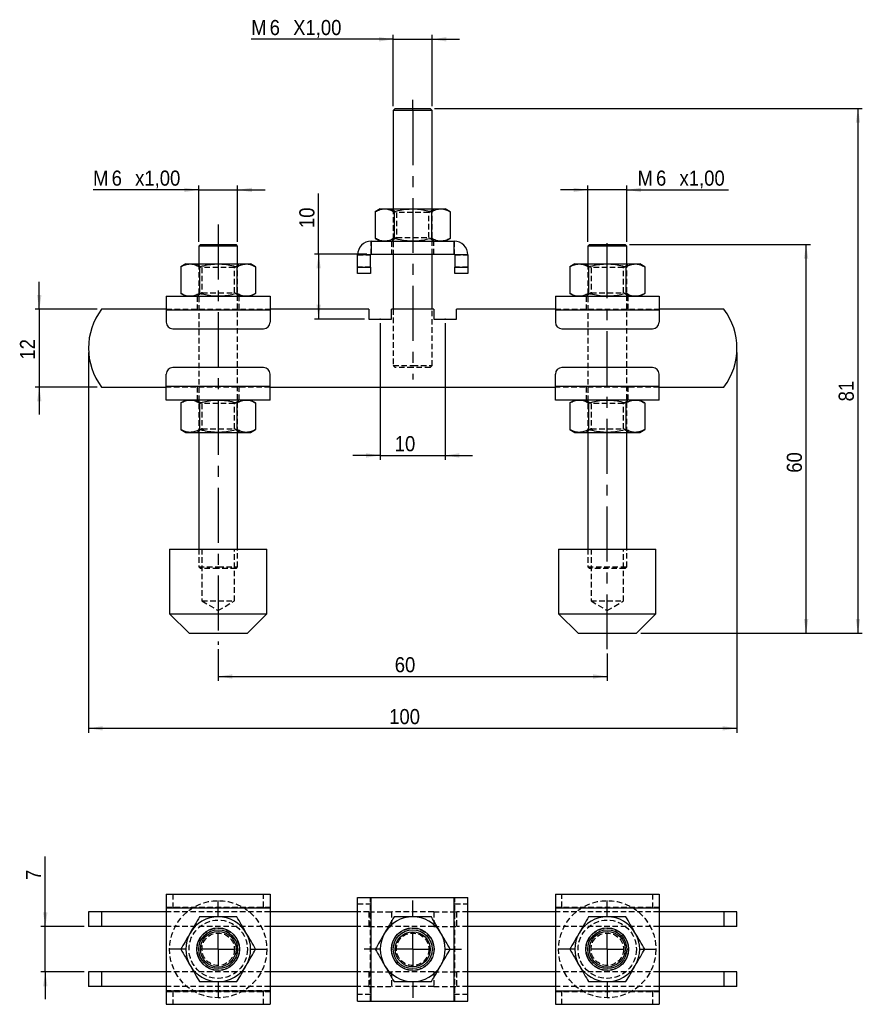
# Model space of a CAD drawing. Extents: x 21 to 275, y 32 to 186.
# Tile 1 of 2: x 21 to 151, y 32 to 184. Entities that reach past the tile are written whole.
import ezdxf

# ---------------------------------------------------------------- set-up
doc = ezdxf.new("R2010")
doc.units = 0
doc.header["$LTSCALE"] = 0.666667
doc.header["$PDSIZE"] = -1
doc.linetypes.add('CENTERX2', pattern=[20.32, 12.7, -2.54, 2.54, -2.54])
doc.linetypes.add('HIDDEN', pattern=[1.905, 1.27, -0.635])
doc.layers.get('0').update_dxf_attribs({"linetype": 'CONTINUOUS'})
doc.styles.add('SLDTEXTSTYLE0', font='GOTHIC.TTF', dxfattribs={"width": 0.913})
doc.dimstyles.new('SLDDIMSTYLE0', dxfattribs={"dimtxt": 2.333333, "dimasz": 2.201333, "dimexe": 0, "dimexo": 0.0625, "dimgap": 0.583333, "dimtad": 1, "dimrnd": 1e-09, "dimzin": 12, "dimtxsty": 'SLDTEXTSTYLE0', "dimsah": 1, "dimcen": 0.09, "dimazin": 3, "dimtfac": 1, "dimtmove": 0, "dimatfit": 3, "dimtolj": 1, "dimtzin": 12})
doc.dimstyles.new('SLDDIMSTYLE1', dxfattribs={"dimtxt": 2.333333, "dimasz": 2.201333, "dimexe": 0, "dimexo": 0.0625, "dimgap": 0.583333, "dimtad": 1, "dimrnd": 1e-09, "dimzin": 12, "dimtxsty": 'SLDTEXTSTYLE0', "dimsah": 1, "dimcen": 0.09, "dimazin": 3, "dimtfac": 1, "dimtofl": 0, "dimtmove": 0, "dimatfit": 3, "dimtolj": 1, "dimtzin": 12})
doc.dimstyles.new('SLDDIMSTYLE2', dxfattribs={"dimtxt": 2.333333, "dimasz": 2.201333, "dimexe": 0, "dimexo": 0.0625, "dimgap": 0.583333, "dimtad": 1, "dimdec": 0, "dimrnd": 1e-09, "dimzin": 12, "dimtxsty": 'SLDTEXTSTYLE0', "dimsah": 1, "dimcen": 0.09, "dimazin": 3, "dimtfac": 1, "dimtofl": 0, "dimtmove": 0, "dimatfit": 3, "dimtolj": 1, "dimtzin": 12})

# ---------------------------------------------------------------- blocks, each defined once
blk = doc.blocks.new('*D1')
for p, q in [((76.64, 137.1), (76.64, 116.04)), ((86.64, 137.1), (86.64, 116.04)), ((76.64, 116.71), (72.41, 116.71)), ((76.64, 116.71), (86.64, 116.71)), ((86.64, 116.71), (90.88, 116.71))]:
    blk.add_line(p, q)
for points in [[(76.64, 116.71), (74.44, 117.05), (74.44, 116.37)], [(86.64, 116.71), (88.84, 116.37), (88.84, 117.05)]]:
    blk.add_solid(points)
at = {"insert": (78.87, 119.69, 0.1), "char_height": 2.333, "attachment_point": 1, "style": 'SLDTEXTSTYLE0'}
blk.add_mtext('10', dxfattribs=at)
blk = doc.blocks.new('*D2')
for p, q in [((51.64, 86.83), (51.64, 81.93)), ((111.64, 86.13), (111.64, 81.93)), ((51.64, 82.6), (111.64, 82.6))]:
    blk.add_line(p, q)
for points in [[(51.64, 82.6), (53.84, 82.26), (53.84, 82.94)], [(111.64, 82.6), (109.44, 82.94), (109.44, 82.26)]]:
    blk.add_solid(points)
at = {"insert": (78.87, 85.58, 0.1), "char_height": 2.333, "attachment_point": 1, "style": 'SLDTEXTSTYLE0'}
blk.add_mtext('60', dxfattribs=at)
blk = doc.blocks.new('*D3')
for p, q in [((31.64, 132.6), (31.64, 73.93)), ((131.64, 132.6), (131.64, 73.93)), ((31.64, 74.6), (131.64, 74.6))]:
    blk.add_line(p, q)
for points in [[(31.64, 74.6), (33.84, 74.26), (33.84, 74.94)], [(131.64, 74.6), (129.44, 74.94), (129.44, 74.26)]]:
    blk.add_solid(points)
at = {"insert": (78.01, 77.58, 0.1), "char_height": 2.333, "attachment_point": 1, "style": 'SLDTEXTSTYLE0'}
blk.add_mtext('100', dxfattribs=at)
blk = doc.blocks.new('*D4')
for p, q in [((24.05, 139.26), (24.05, 143.5)), ((32.98, 139.26), (23.39, 139.26)), ((24.05, 139.26), (24.05, 127.26)), ((32.98, 127.26), (23.39, 127.26)), ((24.05, 127.26), (24.05, 123.03))]:
    blk.add_line(p, q)
for points in [[(24.05, 139.26), (24.39, 141.47), (23.71, 141.47)], [(24.05, 127.26), (23.71, 125.06), (24.39, 125.06)]]:
    blk.add_solid(points)
at = {"insert": (21.07, 131.5, 0.1), "char_height": 2.333, "attachment_point": 1, "rotation": 90, "style": 'SLDTEXTSTYLE0'}
blk.add_mtext('12', dxfattribs=at)
blk = doc.blocks.new('*D5')
for p, q in [((78.64, 180.93), (56.73, 180.93)), ((78.64, 170.63), (78.64, 181.6)), ((78.64, 180.93), (84.64, 180.93)), ((84.64, 170.63), (84.64, 181.6)), ((84.64, 180.93), (88.88, 180.93))]:
    blk.add_line(p, q)
for points in [[(78.64, 180.93), (76.44, 181.27), (76.44, 180.59)], [(84.64, 180.93), (86.84, 180.59), (86.84, 181.27)]]:
    blk.add_solid(points)
at = {"attachment_point": 1, "style": 'SLDTEXTSTYLE0'}
for s, insert, char_height in [('M', (56.73, 183.91, 0.1), 2.33), ('6', (59.58, 183.91, 0.1), 2.33), ('X1,00', (63.2, 183.91, 0.1), 2.333)]:
    blk.add_mtext(s, dxfattribs=dict(at, insert=insert, char_height=char_height))
blk = doc.blocks.new('*D6')
for p, q in [((115.06, 149.26), (142.98, 149.26)), ((142.31, 89.26), (142.31, 149.26)), ((116.81, 89.26), (142.98, 89.26))]:
    blk.add_line(p, q)
for points in [[(142.31, 149.26), (141.97, 147.06), (142.65, 147.06)], [(142.31, 89.26), (142.65, 91.47), (141.97, 91.47)]]:
    blk.add_solid(points)
at = {"insert": (139.33, 114.04, 0.1), "char_height": 2.333, "attachment_point": 1, "rotation": 90, "style": 'SLDTEXTSTYLE0'}
blk.add_mtext('60', dxfattribs=at)
blk = doc.blocks.new('*D7')
for p, q in [((85.01, 170.26), (150.98, 170.26)), ((150.31, 170.26), (150.31, 89.26)), ((116.81, 89.26), (150.98, 89.26))]:
    blk.add_line(p, q)
for points in [[(150.31, 170.26), (149.97, 168.06), (150.65, 168.06)], [(150.31, 89.26), (150.65, 91.47), (149.97, 91.47)]]:
    blk.add_solid(points)
at = {"insert": (147.33, 125.05, 0.1), "char_height": 2.333, "attachment_point": 1, "rotation": 90, "style": 'SLDTEXTSTYLE0'}
blk.add_mtext('81', dxfattribs=at)
blk = doc.blocks.new('*D8')
for p, q in [((67.13, 147.76), (67.13, 157.14)), ((74.58, 147.76), (66.47, 147.76)), ((67.13, 147.76), (67.13, 137.76)), ((74.23, 137.76), (66.47, 137.76))]:
    blk.add_line(p, q)
for points in [[(67.13, 147.76), (66.79, 145.56), (67.47, 145.56)], [(67.13, 137.76), (67.47, 139.97), (66.79, 139.97)]]:
    blk.add_solid(points)
at = {"insert": (64.15, 151.8, 0.1), "char_height": 2.333, "attachment_point": 1, "rotation": 90, "style": 'SLDTEXTSTYLE0'}
blk.add_mtext('10', dxfattribs=at)
blk = doc.blocks.new('*D9')
for p, q in [((48.64, 149.68), (48.64, 158.35)), ((54.64, 149.68), (54.64, 158.35)), ((48.64, 157.69), (32.35, 157.69)), ((48.64, 157.69), (54.64, 157.69)), ((54.64, 157.69), (58.88, 157.69))]:
    blk.add_line(p, q)
for points in [[(48.64, 157.69), (46.44, 158.02), (46.44, 157.35)], [(54.64, 157.69), (56.84, 157.35), (56.84, 158.02)]]:
    blk.add_solid(points)
at = {"attachment_point": 1, "style": 'SLDTEXTSTYLE0'}
for s, insert, char_height in [('M', (32.35, 160.67, 0.1), 2.33), ('6', (35.21, 160.67, 0.1), 2.33), ('x1,00', (38.83, 160.67, 0.1), 2.333)]:
    blk.add_mtext(s, dxfattribs=dict(at, insert=insert, char_height=char_height))
blk = doc.blocks.new('*D10')
for p, q in [((108.64, 149.68), (108.64, 158.35)), ((114.64, 149.68), (114.64, 158.35)), ((108.64, 157.69), (104.41, 157.69)), ((114.64, 157.69), (108.64, 157.69)), ((114.64, 157.69), (130.32, 157.69))]:
    blk.add_line(p, q)
for points in [[(108.64, 157.69), (106.44, 158.02), (106.44, 157.35)], [(114.64, 157.69), (116.84, 157.35), (116.84, 158.02)]]:
    blk.add_solid(points)
at = {"attachment_point": 1, "style": 'SLDTEXTSTYLE0'}
for s, insert, char_height in [('M', (116.31, 160.67, 0.1), 2.33), ('6', (119.17, 160.67, 0.1), 2.33), ('x1,00', (122.79, 160.67, 0.1), 2.333)]:
    blk.add_mtext(s, dxfattribs=dict(at, insert=insert, char_height=char_height))
blk = doc.blocks.new('*D11')
for p, q in [((24.98, 44.01), (24.98, 54.81)), ((30.98, 44.01), (24.31, 44.01)), ((24.98, 37.01), (24.98, 44.01)), ((30.98, 37.01), (24.31, 37.01)), ((24.98, 37.01), (24.98, 32.78))]:
    blk.add_line(p, q)
for points in [[(24.98, 44.01), (25.31, 46.21), (24.64, 46.21)], [(24.98, 37.01), (24.64, 34.81), (25.31, 34.81)]]:
    blk.add_solid(points)
at = {"insert": (22, 51.19, -39.07), "char_height": 2.33, "attachment_point": 1, "rotation": 90, "style": 'SLDTEXTSTYLE0'}
blk.add_mtext('7', dxfattribs=at)
blk = doc.blocks.new('SW_CENTERMARKSYMBOL_0')
at = {"color": 0}
for p, q in [((0, 5), (0, 7.5)), ((0, 0), (0, 2.5)), ((-5, 0), (-7.5, 0)), ((0, 0), (-2.5, 0)), ((0, 0), (0, -2.5)), ((0, 0), (2.5, 0)), ((5, 0), (7.5, 0)), ((0, -5), (0, -7.5))]:
    blk.add_line(p, q, dxfattribs=at)
blk = doc.blocks.new('SW_CENTERMARKSYMBOL_1')
at = {"color": 0}
for p, q in [((0, 5), (0, 7.5)), ((0, 0), (0, 2.5)), ((-5, 0), (-7.5, 0)), ((0, 0), (-2.5, 0)), ((0, 0), (0, -2.5)), ((0, 0), (2.5, 0)), ((5, 0), (7.5, 0)), ((0, -5), (0, -7.5))]:
    blk.add_line(p, q, dxfattribs=at)
blk = doc.blocks.new('SW_CENTERMARKSYMBOL_2')
at = {"color": 0}
for p, q in [((0, 5), (0, 7.5)), ((0, 0), (0, 2.5)), ((-5, 0), (-7.5, 0)), ((0, 0), (-2.5, 0)), ((0, 0), (0, -2.5)), ((0, 0), (2.5, 0)), ((5, 0), (7.5, 0)), ((0, -5), (0, -7.5))]:
    blk.add_line(p, q, dxfattribs=at)

msp = doc.modelspace()

# ---------------------------------------------------------------- linework, layer by layer
at = {"color": 7, "linetype": 'CONTINUOUS'}
for p, q in [((78.943, 170.264), (78.643, 169.964)), ((78.943, 170.264), (81.643, 170.264)), ((81.643, 170.264), (84.343, 170.264)), ((84.643, 169.964), (84.343, 170.264)), ((78.643, 169.964), (78.643, 154.764)), ((81.643, 169.964), (78.643, 169.964)), ((84.643, 169.964), (81.643, 169.964)), ((84.643, 154.764), (84.643, 169.964)), ((76.643, 154.764), (75.869, 154.317)), ((75.869, 154.317), (75.869, 150.21)), ((76.643, 154.764), (77.313, 154.764)), ((77.313, 154.764), (81.643, 154.764)), ((78.756, 154.317), (78.756, 150.21)), ((81.643, 154.764), (85.973, 154.764)), ((84.53, 154.317), (84.53, 150.21)), ((85.973, 154.764), (86.643, 154.764)), ((87.416, 154.317), (86.643, 154.764)), ((87.416, 154.317), (87.416, 150.21)), ((48.893, 149.264), (48.643, 149.014)), ((48.643, 149.014), (48.643, 146.264)), ((51.643, 149.014), (48.643, 149.014)), ((48.893, 149.264), (51.643, 149.264)), ((51.643, 149.264), (54.393, 149.264)), ((54.643, 149.014), (51.643, 149.014)), ((54.643, 149.014), (54.393, 149.264)), ((54.643, 146.264), (54.643, 149.014)), ((75.243, 149.764), (75.243, 147.764)), ((75.243, 149.764), (88.043, 149.764)), ((75.869, 150.21), (76.643, 149.764)), ((86.643, 149.764), (87.416, 150.21)), ((88.043, 147.764), (88.043, 149.764)), ((108.893, 149.264), (108.643, 149.014)), ((108.643, 149.014), (108.643, 146.264)), ((114.643, 149.014), (108.643, 149.014)), ((108.893, 149.264), (114.393, 149.264)), ((114.643, 149.014), (114.393, 149.264)), ((114.643, 146.264), (114.643, 149.014)), ((75.143, 147.664), (73.143, 147.664)), ((73.143, 145.764), (73.143, 147.664)), ((75.143, 145.764), (75.143, 147.664)), ((75.243, 147.764), (88.043, 147.764)), ((78.643, 147.764), (78.643, 139.264)), ((84.643, 139.264), (84.643, 147.764)), ((90.143, 147.664), (88.143, 147.664)), ((88.143, 147.664), (88.143, 145.764)), ((90.143, 147.664), (90.143, 145.764)), ((46.643, 146.264), (45.869, 145.817)), ((46.643, 146.264), (47.313, 146.264)), ((47.313, 146.264), (51.643, 146.264)), ((51.643, 146.264), (55.973, 146.264)), ((55.973, 146.264), (56.643, 146.264)), ((57.416, 145.817), (56.643, 146.264)), ((106.643, 146.264), (105.869, 145.817)), ((106.643, 146.264), (107.313, 146.264)), ((107.313, 146.264), (111.643, 146.264)), ((111.643, 146.264), (115.973, 146.264)), ((115.973, 146.264), (116.643, 146.264)), ((117.416, 145.817), (116.643, 146.264)), ((45.869, 145.817), (45.869, 141.71)), ((48.756, 145.817), (48.756, 141.71)), ((54.53, 145.817), (54.53, 141.71)), ((57.416, 145.817), (57.416, 141.71)), ((73.143, 144.764), (73.143, 145.764)), ((73.143, 145.764), (75.143, 145.764)), ((75.143, 144.764), (73.143, 144.764)), ((75.143, 145.764), (75.143, 144.764)), ((88.143, 145.764), (90.143, 145.764)), ((88.143, 144.764), (88.143, 145.764)), ((90.143, 144.764), (88.143, 144.764)), ((90.143, 145.764), (90.143, 144.764)), ((105.869, 145.817), (105.869, 141.71)), ((108.756, 145.817), (108.756, 141.71)), ((114.53, 145.817), (114.53, 141.71)), ((117.416, 145.817), (117.416, 141.71)), ((45.869, 141.71), (46.643, 141.264)), ((56.643, 141.264), (57.416, 141.71)), ((105.869, 141.71), (106.643, 141.264)), ((116.643, 141.264), (117.416, 141.71)), ((43.643, 141.264), (59.643, 141.264)), ((43.643, 141.264), (43.643, 139.164)), ((59.643, 141.264), (59.643, 139.164)), ((103.643, 141.264), (103.643, 139.164)), ((103.643, 141.264), (119.643, 141.264)), ((119.643, 141.264), (119.643, 139.164)), ((43.643, 139.264), (33.643, 139.264)), ((43.643, 139.164), (59.643, 139.164)), ((43.643, 139.164), (43.643, 137.264)), ((74.893, 139.264), (59.643, 139.264)), ((59.643, 139.164), (59.643, 137.264)), ((74.893, 139.264), (74.893, 137.764)), ((78.393, 137.764), (78.393, 139.264)), ((84.893, 139.264), (78.393, 139.264)), ((84.893, 139.264), (84.893, 137.764)), ((103.643, 139.264), (88.393, 139.264)), ((88.393, 137.764), (88.393, 139.264)), ((103.643, 139.164), (103.643, 137.264)), ((103.643, 139.164), (119.643, 139.164)), ((129.643, 139.264), (119.643, 139.264)), ((119.643, 139.164), (119.643, 137.264)), ((74.893, 137.764), (78.393, 137.764)), ((84.893, 137.764), (88.393, 137.764)), ((44.643, 136.264), (58.643, 136.264)), ((104.643, 136.264), (118.643, 136.264)), ((43.643, 127.364), (43.643, 129.264)), ((58.643, 130.264), (44.643, 130.264)), ((59.643, 127.364), (59.643, 129.264)), ((103.643, 127.364), (103.643, 129.264)), ((118.643, 130.264), (104.643, 130.264)), ((119.643, 127.364), (119.643, 129.264)), ((33.643, 127.264), (43.643, 127.264)), ((59.643, 127.364), (43.643, 127.364)), ((43.643, 125.264), (43.643, 127.364)), ((59.643, 125.264), (59.643, 127.364)), ((59.643, 127.264), (103.643, 127.264)), ((119.643, 127.364), (103.643, 127.364)), ((103.643, 125.264), (103.643, 127.364)), ((119.643, 125.264), (119.643, 127.364)), ((119.643, 127.264), (129.643, 127.264)), ((59.643, 125.264), (43.643, 125.264)), ((46.643, 125.264), (45.869, 124.817)), ((45.869, 124.817), (45.869, 120.71)), ((48.756, 124.817), (48.756, 120.71)), ((54.53, 124.817), (54.53, 120.71)), ((57.416, 124.817), (56.643, 125.264)), ((57.416, 124.817), (57.416, 120.71)), ((119.643, 125.264), (103.643, 125.264)), ((106.643, 125.264), (105.869, 124.817)), ((105.869, 124.817), (105.869, 120.71)), ((108.756, 124.817), (108.756, 120.71)), ((114.53, 124.817), (114.53, 120.71)), ((117.416, 124.817), (116.643, 125.264)), ((117.416, 124.817), (117.416, 120.71)), ((45.869, 120.71), (46.643, 120.264)), ((46.643, 120.264), (47.313, 120.264)), ((47.313, 120.264), (51.643, 120.264)), ((48.643, 120.264), (48.643, 102.264)), ((51.643, 120.264), (55.973, 120.264)), ((54.643, 102.264), (54.643, 120.264)), ((55.973, 120.264), (56.643, 120.264)), ((56.643, 120.264), (57.416, 120.71)), ((105.869, 120.71), (106.643, 120.264)), ((106.643, 120.264), (107.313, 120.264)), ((107.313, 120.264), (111.643, 120.264)), ((108.643, 120.264), (108.643, 102.264)), ((111.643, 120.264), (115.973, 120.264)), ((114.643, 102.264), (114.643, 120.264)), ((115.973, 120.264), (116.643, 120.264)), ((116.643, 120.264), (117.416, 120.71)), ((44.143, 102.264), (44.143, 92.264)), ((44.143, 102.264), (59.143, 102.264)), ((59.143, 92.264), (59.143, 102.264)), ((104.143, 102.264), (104.143, 92.264)), ((104.143, 102.264), (119.143, 102.264)), ((119.143, 92.264), (119.143, 102.264)), ((44.143, 92.264), (47.143, 89.264)), ((44.143, 92.264), (59.143, 92.264)), ((56.143, 89.264), (59.143, 92.264)), ((104.143, 92.264), (107.143, 89.264)), ((104.143, 92.264), (119.143, 92.264)), ((116.143, 89.264), (119.143, 92.264)), ((47.143, 89.264), (56.143, 89.264)), ((107.143, 89.264), (116.143, 89.264)), ((43.643, 49.012), (59.643, 49.012)), ((43.643, 49.012), (43.643, 46.912)), ((59.643, 49.012), (59.643, 46.912)), ((103.643, 49.012), (103.643, 46.912)), ((103.643, 49.012), (119.643, 49.012)), ((119.643, 49.012), (119.643, 46.912)), ((73.143, 32.512), (73.143, 48.512)), ((73.143, 48.512), (75.243, 48.512)), ((75.243, 32.512), (75.243, 48.512)), ((75.243, 48.512), (88.043, 48.512)), ((88.043, 32.512), (88.043, 48.512)), ((88.043, 48.512), (90.143, 48.512)), ((90.143, 32.512), (90.143, 48.512)), ((31.643, 46.262), (31.643, 44.012)), ((33.643, 46.262), (31.643, 46.262)), ((33.643, 46.262), (33.643, 44.012)), ((43.643, 46.262), (33.643, 46.262)), ((43.643, 46.912), (59.643, 46.912)), ((43.643, 46.912), (43.643, 34.112)), ((59.643, 46.912), (59.643, 34.112)), ((73.143, 46.262), (59.643, 46.262)), ((103.643, 46.262), (90.143, 46.262)), ((103.643, 46.912), (119.643, 46.912)), ((103.643, 46.912), (103.643, 34.112)), ((119.643, 46.912), (119.643, 34.112)), ((129.643, 46.262), (119.643, 46.262)), ((129.643, 46.262), (129.643, 44.012)), ((131.643, 46.262), (129.643, 46.262)), ((131.643, 44.012), (131.643, 46.262)), ((33.643, 44.012), (31.643, 44.012)), ((43.643, 44.012), (33.643, 44.012)), ((73.143, 44.012), (59.643, 44.012)), ((103.643, 44.012), (90.143, 44.012)), ((129.643, 44.012), (119.643, 44.012)), ((131.643, 44.012), (129.643, 44.012)), ((31.643, 37.012), (31.643, 34.762)), ((33.643, 37.012), (31.643, 37.012)), ((33.643, 37.012), (33.643, 34.762)), ((43.643, 37.012), (33.643, 37.012)), ((73.143, 37.012), (59.643, 37.012)), ((103.643, 37.012), (90.143, 37.012)), ((129.643, 37.012), (119.643, 37.012)), ((129.643, 37.012), (129.643, 34.762)), ((131.643, 37.012), (129.643, 37.012)), ((131.643, 34.762), (131.643, 37.012)), ((33.643, 34.762), (31.643, 34.762)), ((43.643, 34.762), (33.643, 34.762)), ((43.643, 34.112), (59.643, 34.112)), ((43.643, 34.112), (43.643, 32.012)), ((73.143, 34.762), (59.643, 34.762)), ((59.643, 34.112), (59.643, 32.012)), ((103.643, 34.762), (90.143, 34.762)), ((103.643, 34.112), (119.643, 34.112)), ((103.643, 34.112), (103.643, 32.012)), ((129.643, 34.762), (119.643, 34.762)), ((119.643, 34.112), (119.643, 32.012)), ((131.643, 34.762), (129.643, 34.762)), ((43.643, 32.012), (59.643, 32.012)), ((73.143, 32.512), (75.243, 32.512)), ((75.243, 32.512), (88.043, 32.512)), ((88.043, 32.512), (90.143, 32.512)), ((103.643, 32.012), (119.643, 32.012))]:
    msp.add_line(p, q, dxfattribs=at)
at = {"linetype": 'CENTERX2'}
for p, q in [((81.643, 169.964), (81.643, 171.597)), ((81.643, 169.964), (81.643, 128.405)), ((51.643, 152.345), (51.643, 87.497)), ((111.643, 86.8), (111.643, 150.718))]:
    msp.add_line(p, q, dxfattribs=at)
at = {"color": 7, "linetype": 'HIDDEN'}
for p, q in [((78.347, 154.764), (79.143, 154.207)), ((78.643, 154.764), (78.643, 147.764)), ((81.643, 154.207), (79.143, 154.207)), ((79.143, 154.207), (79.143, 150.321)), ((84.143, 154.207), (81.643, 154.207)), ((84.143, 154.207), (84.939, 154.764)), ((84.143, 150.321), (84.143, 154.207)), ((84.643, 147.764), (84.643, 154.764)), ((75.243, 147.764), (75.243, 149.764)), ((79.143, 150.321), (78.347, 149.764)), ((78.393, 149.764), (78.393, 147.764)), ((79.143, 150.321), (84.143, 150.321)), ((84.939, 149.764), (84.143, 150.321)), ((84.893, 147.764), (84.893, 149.764)), ((88.043, 149.764), (88.043, 147.764)), ((73.143, 147.664), (75.143, 147.664)), ((88.143, 147.664), (90.143, 147.664)), ((48.347, 146.264), (49.143, 145.707)), ((48.643, 146.264), (48.643, 120.264)), ((54.143, 145.707), (54.939, 146.264)), ((54.643, 120.264), (54.643, 146.264)), ((108.347, 146.264), (109.143, 145.707)), ((108.643, 146.264), (108.643, 120.264)), ((114.143, 145.707), (114.939, 146.264)), ((114.643, 120.264), (114.643, 146.264)), ((51.643, 145.707), (49.143, 145.707)), ((49.143, 145.707), (49.143, 141.821)), ((54.143, 145.707), (51.643, 145.707)), ((54.143, 141.821), (54.143, 145.707)), ((75.143, 145.764), (73.143, 145.764)), ((90.143, 145.764), (88.143, 145.764)), ((111.643, 145.707), (109.143, 145.707)), ((109.143, 145.707), (109.143, 141.821)), ((114.143, 145.707), (111.643, 145.707)), ((114.143, 141.821), (114.143, 145.707)), ((49.143, 141.821), (48.347, 141.264)), ((49.143, 141.821), (54.143, 141.821)), ((54.939, 141.264), (54.143, 141.821)), ((109.143, 141.821), (108.347, 141.264)), ((109.143, 141.821), (114.143, 141.821)), ((114.939, 141.264), (114.143, 141.821)), ((48.393, 141.264), (48.393, 139.264)), ((54.893, 139.264), (54.893, 141.264)), ((108.393, 141.264), (108.393, 139.264)), ((114.893, 139.264), (114.893, 141.264)), ((43.643, 139.264), (59.643, 139.264)), ((43.643, 139.164), (59.643, 139.164)), ((78.643, 139.264), (78.643, 130.564)), ((84.643, 130.564), (84.643, 139.264)), ((103.643, 139.264), (119.643, 139.264)), ((103.643, 139.164), (119.643, 139.164)), ((78.643, 130.564), (81.643, 130.564)), ((78.643, 130.564), (78.943, 130.264)), ((81.643, 130.264), (78.943, 130.264)), ((81.643, 130.564), (84.643, 130.564)), ((84.343, 130.264), (81.643, 130.264)), ((84.343, 130.264), (84.643, 130.564)), ((59.643, 127.364), (43.643, 127.364)), ((59.643, 127.264), (43.643, 127.264)), ((48.393, 127.264), (48.393, 125.264)), ((54.893, 125.264), (54.893, 127.264)), ((119.643, 127.364), (103.643, 127.364)), ((119.643, 127.264), (103.643, 127.264)), ((108.393, 127.264), (108.393, 125.264)), ((114.893, 125.264), (114.893, 127.264)), ((48.347, 125.264), (49.143, 124.707)), ((51.643, 124.707), (49.143, 124.707)), ((49.143, 124.707), (49.143, 120.821)), ((54.143, 124.707), (51.643, 124.707)), ((54.143, 124.707), (54.939, 125.264)), ((54.143, 120.821), (54.143, 124.707)), ((108.347, 125.264), (109.143, 124.707)), ((111.643, 124.707), (109.143, 124.707)), ((109.143, 124.707), (109.143, 120.821)), ((114.143, 124.707), (111.643, 124.707)), ((114.143, 124.707), (114.939, 125.264)), ((114.143, 120.821), (114.143, 124.707)), ((49.143, 120.821), (48.347, 120.264)), ((49.143, 120.821), (54.143, 120.821)), ((54.939, 120.264), (54.143, 120.821)), ((109.143, 120.821), (108.347, 120.264)), ((109.143, 120.821), (114.143, 120.821)), ((114.939, 120.264), (114.143, 120.821)), ((48.643, 102.264), (48.643, 99.514)), ((49.143, 102.264), (49.143, 94.264)), ((54.143, 94.264), (54.143, 102.264)), ((54.643, 99.514), (54.643, 102.264)), ((108.643, 102.264), (108.643, 99.514)), ((109.143, 102.264), (109.143, 94.264)), ((114.143, 94.264), (114.143, 102.264)), ((114.643, 99.514), (114.643, 102.264)), ((48.643, 99.514), (51.643, 99.514)), ((48.643, 99.514), (48.893, 99.264)), ((51.643, 99.264), (48.893, 99.264)), ((51.643, 99.514), (54.643, 99.514)), ((54.393, 99.264), (51.643, 99.264)), ((54.393, 99.264), (54.643, 99.514)), ((108.643, 99.514), (114.643, 99.514)), ((108.643, 99.514), (108.893, 99.264)), ((114.393, 99.264), (108.893, 99.264)), ((114.393, 99.264), (114.643, 99.514)), ((49.143, 94.264), (51.643, 94.264)), ((49.143, 94.264), (51.643, 92.762)), ((51.643, 94.264), (54.143, 94.264)), ((51.643, 92.762), (54.143, 94.264)), ((109.143, 94.264), (111.643, 94.264)), ((109.143, 94.264), (111.643, 92.762)), ((111.643, 94.264), (114.143, 94.264)), ((111.643, 92.762), (114.143, 94.264)), ((44.643, 49.012), (44.643, 47.012)), ((58.643, 47.012), (58.643, 49.012)), ((104.643, 47.012), (104.643, 49.012)), ((118.643, 49.012), (118.643, 47.012)), ((73.143, 47.512), (75.143, 47.512)), ((75.143, 32.512), (75.143, 48.512)), ((75.243, 32.512), (75.243, 48.512)), ((88.043, 32.512), (88.043, 48.512)), ((88.143, 32.512), (88.143, 48.512)), ((88.143, 47.512), (90.143, 47.512)), ((43.643, 47.012), (59.643, 47.012)), ((59.643, 46.912), (43.643, 46.912)), ((59.643, 46.262), (43.643, 46.262)), ((74.893, 46.262), (73.143, 46.262)), ((74.893, 46.262), (74.893, 44.012)), ((74.893, 46.262), (78.393, 46.262)), ((78.393, 46.262), (78.393, 44.012)), ((84.893, 46.262), (78.393, 46.262)), ((84.893, 46.262), (84.893, 44.012)), ((84.893, 46.262), (88.393, 46.262)), ((90.143, 46.262), (88.393, 46.262)), ((88.393, 46.262), (88.393, 44.012)), ((103.643, 47.012), (119.643, 47.012)), ((103.643, 46.912), (119.643, 46.912)), ((119.643, 46.262), (103.643, 46.262)), ((59.643, 44.012), (43.643, 44.012)), ((74.893, 44.012), (73.143, 44.012)), ((74.893, 44.012), (78.393, 44.012)), ((84.893, 44.012), (78.393, 44.012)), ((84.893, 44.012), (88.393, 44.012)), ((90.143, 44.012), (88.393, 44.012)), ((119.643, 44.012), (103.643, 44.012)), ((59.643, 37.012), (43.643, 37.012)), ((74.893, 37.012), (73.143, 37.012)), ((74.893, 37.012), (74.893, 34.762)), ((74.893, 37.012), (78.393, 37.012)), ((78.393, 37.012), (78.393, 34.762)), ((84.893, 37.012), (78.393, 37.012)), ((84.893, 37.012), (84.893, 34.762)), ((84.893, 37.012), (88.393, 37.012)), ((88.393, 37.012), (88.393, 34.762)), ((90.143, 37.012), (88.393, 37.012)), ((119.643, 37.012), (103.643, 37.012)), ((59.643, 34.762), (43.643, 34.762)), ((59.643, 34.112), (43.643, 34.112)), ((43.643, 34.012), (59.643, 34.012)), ((44.643, 34.012), (44.643, 32.012)), ((58.643, 32.012), (58.643, 34.012)), ((74.893, 34.762), (73.143, 34.762)), ((75.143, 33.512), (73.143, 33.512)), ((74.893, 34.762), (78.393, 34.762)), ((84.893, 34.762), (78.393, 34.762)), ((84.893, 34.762), (88.393, 34.762)), ((90.143, 33.512), (88.143, 33.512)), ((90.143, 34.762), (88.393, 34.762)), ((119.643, 34.762), (103.643, 34.762)), ((103.643, 34.112), (119.643, 34.112)), ((103.643, 34.012), (119.643, 34.012)), ((104.643, 32.012), (104.643, 34.012)), ((118.643, 34.012), (118.643, 32.012))]:
    msp.add_line(p, q, dxfattribs=at)
for centre, radius in [((51.643, 40.512), 7.5), ((111.643, 40.512), 7.5), ((51.643, 40.512), 4.5), ((111.643, 40.512), 4.5), ((51.643, 40.512), 3.25), ((51.643, 40.512), 2.5), ((81.643, 40.512), 3.25), ((81.643, 40.512), 2.5), ((111.643, 40.512), 3.25), ((111.643, 40.512), 2.5)]:
    msp.add_circle(centre, radius, dxfattribs=at)
at = {"color": 7, "linetype": 'CONTINUOUS'}
for centre, radius in [((51.643, 40.512), 3.296), ((51.643, 40.512), 3), ((51.643, 40.512), 2.75), ((81.643, 40.512), 3.296), ((81.643, 40.512), 3), ((81.643, 40.512), 2.7), ((111.643, 40.512), 3.296), ((111.643, 40.512), 3), ((111.643, 40.512), 2.75)]:
    msp.add_circle(centre, radius, dxfattribs=at)
for centre, radius, start, end in [((75.243, 147.664), 2.1, 90, 180), ((88.043, 147.664), 2.1, 0, 90), ((75.243, 147.664), 0.1, 90, 180), ((88.043, 147.664), 0.1, 0, 90), ((41.643, 133.264), 10, 143.1301, 216.8699), ((121.643, 133.264), 10, 323.1301, 36.8699), ((44.643, 137.264), 1, 180, 270), ((58.643, 137.264), 1, 270, 0), ((104.643, 137.264), 1, 180, 270), ((118.643, 137.264), 1, 270, 0), ((44.643, 129.264), 1, 90, 180), ((58.643, 129.264), 1, 0, 90), ((104.643, 129.264), 1, 90, 180), ((118.643, 129.264), 1, 0, 90), ((51.643, 40.512), 5, 90, 150), ((51.643, 40.512), 5, 30, 90), ((81.643, 40.512), 5, 90, 150), ((81.643, 40.512), 5, 30, 90), ((111.643, 40.512), 5, 90, 150), ((111.643, 40.512), 5, 30, 90), ((51.643, 40.512), 5, 150, 210), ((51.643, 40.512), 5, 330, 30), ((81.643, 40.512), 5, 150, 210), ((81.643, 40.512), 5, 330, 30), ((111.643, 40.512), 5, 150, 210), ((111.643, 40.512), 5, 330, 30), ((51.643, 40.512), 5, 210, 270), ((51.643, 40.512), 5, 270, 330), ((81.643, 40.512), 5, 210, 270), ((81.643, 40.512), 5, 270, 330), ((111.643, 40.512), 5, 210, 270), ((111.643, 40.512), 5, 270, 330)]:
    msp.add_arc(centre, radius, start, end, dxfattribs=at)
for points, knots in [([(75.869, 154.317), (76.104, 154.442), (76.577, 154.694), (77.066, 154.74), (77.313, 154.764)], [0, 0, 0, 0, 0.495458, 1, 1, 1, 1]), ([(77.313, 154.764), (77.347, 154.763), (77.606, 154.759), (78.095, 154.662), (78.534, 154.433), (78.756, 154.317)], [0, 0, 0, 0, 0.0700628, 0.5307704, 1, 1, 1, 1]), ([(78.756, 154.317), (78.973, 154.376), (79.55, 154.534), (80.512, 154.72), (81.264, 154.749), (81.643, 154.764)], [0, 0, 0, 0, 0.2302361, 0.6126673, 1, 1, 1, 1]), ([(81.643, 154.764), (81.884, 154.758), (82.491, 154.742), (83.461, 154.6), (84.172, 154.412), (84.53, 154.317)], [0, 0, 0, 0, 0.2470039, 0.6214756, 1, 1, 1, 1]), ([(84.53, 154.317), (84.764, 154.442), (85.237, 154.694), (85.726, 154.74), (85.973, 154.764)], [0, 0, 0, 0, 0.4954579, 1, 1, 1, 1]), ([(85.973, 154.764), (86.007, 154.763), (86.266, 154.759), (86.755, 154.662), (87.195, 154.433), (87.416, 154.317)], [0, 0, 0, 0, 0.0700628, 0.5307703, 1, 1, 1, 1]), ([(77.313, 149.764), (77.279, 149.764), (77.019, 149.768), (76.531, 149.866), (76.091, 150.095), (75.869, 150.21)], [0, 0, 0, 0, 0.0700628, 0.5307703, 1, 1, 1, 1]), ([(78.756, 150.21), (78.522, 150.085), (78.049, 149.834), (77.56, 149.787), (77.313, 149.764)], [0, 0, 0, 0, 0.4954579, 1, 1, 1, 1]), ([(81.643, 149.764), (81.27, 149.778), (80.518, 149.807), (79.555, 149.992), (78.973, 150.151), (78.756, 150.21)], [0, 0, 0, 0, 0.38211767, 0.76976433, 1, 1, 1, 1]), ([(84.53, 150.21), (84.176, 150.116), (83.465, 149.928), (82.495, 149.786), (81.884, 149.77), (81.643, 149.764)], [0, 0, 0, 0, 0.3747928, 0.7529957, 1, 1, 1, 1]), ([(85.973, 149.764), (85.939, 149.764), (85.68, 149.768), (85.191, 149.866), (84.752, 150.095), (84.53, 150.21)], [0, 0, 0, 0, 0.07006276, 0.53077038, 1, 1, 1, 1]), ([(87.416, 150.21), (87.182, 150.085), (86.709, 149.834), (86.22, 149.787), (85.973, 149.764)], [0, 0, 0, 0, 0.495458, 1, 1, 1, 1]), ([(45.869, 145.817), (46.104, 145.942), (46.577, 146.194), (47.066, 146.24), (47.313, 146.264)], [0, 0, 0, 0, 0.4954582, 1, 1, 1, 1]), ([(47.313, 146.264), (47.347, 146.263), (47.606, 146.259), (48.095, 146.162), (48.534, 145.933), (48.756, 145.817)], [0, 0, 0, 0, 0.0700628, 0.5307703, 1, 1, 1, 1]), ([(48.756, 145.817), (48.973, 145.876), (49.55, 146.034), (50.512, 146.22), (51.264, 146.249), (51.643, 146.264)], [0, 0, 0, 0, 0.2302355, 0.612667, 1, 1, 1, 1]), ([(51.643, 146.264), (51.884, 146.258), (52.491, 146.242), (53.461, 146.1), (54.172, 145.912), (54.53, 145.817)], [0, 0, 0, 0, 0.247004, 0.6214758, 1, 1, 1, 1]), ([(54.53, 145.817), (54.764, 145.942), (55.237, 146.194), (55.726, 146.24), (55.973, 146.264)], [0, 0, 0, 0, 0.495458, 1, 1, 1, 1]), ([(55.973, 146.264), (56.007, 146.263), (56.266, 146.259), (56.755, 146.162), (57.195, 145.933), (57.416, 145.817)], [0, 0, 0, 0, 0.0700628, 0.5307705, 1, 1, 1, 1]), ([(105.869, 145.817), (106.104, 145.942), (106.577, 146.194), (107.066, 146.24), (107.313, 146.264)], [0, 0, 0, 0, 0.4954579, 1, 1, 1, 1]), ([(107.313, 146.264), (107.347, 146.263), (107.606, 146.259), (108.095, 146.162), (108.534, 145.933), (108.756, 145.817)], [0, 0, 0, 0, 0.0700628, 0.5307704, 1, 1, 1, 1]), ([(108.756, 145.817), (108.973, 145.876), (109.55, 146.034), (110.512, 146.22), (111.264, 146.249), (111.643, 146.264)], [0, 0, 0, 0, 0.2302362, 0.6126674, 1, 1, 1, 1]), ([(111.643, 146.264), (111.884, 146.258), (112.491, 146.242), (113.461, 146.1), (114.172, 145.912), (114.53, 145.817)], [0, 0, 0, 0, 0.2470038, 0.6214754, 1, 1, 1, 1]), ([(114.53, 145.817), (114.764, 145.942), (115.237, 146.194), (115.726, 146.24), (115.973, 146.264)], [0, 0, 0, 0, 0.4954578, 1, 1, 1, 1]), ([(115.973, 146.264), (116.007, 146.263), (116.266, 146.259), (116.755, 146.162), (117.195, 145.933), (117.416, 145.817)], [0, 0, 0, 0, 0.0700628, 0.5307705, 1, 1, 1, 1]), ([(47.313, 141.264), (47.279, 141.264), (47.019, 141.268), (46.531, 141.366), (46.091, 141.595), (45.869, 141.71)], [0, 0, 0, 0, 0.07006281, 0.5307705, 1, 1, 1, 1]), ([(48.756, 141.71), (48.522, 141.585), (48.049, 141.334), (47.56, 141.287), (47.313, 141.264)], [0, 0, 0, 0, 0.4954578, 1, 1, 1, 1]), ([(51.643, 141.264), (51.27, 141.278), (50.518, 141.307), (49.555, 141.492), (48.973, 141.651), (48.756, 141.71)], [0, 0, 0, 0, 0.3821177, 0.769765, 1, 1, 1, 1]), ([(54.53, 141.71), (54.176, 141.616), (53.465, 141.428), (52.495, 141.286), (51.884, 141.27), (51.643, 141.264)], [0, 0, 0, 0, 0.37479251, 0.7529956, 1, 1, 1, 1]), ([(55.973, 141.264), (55.939, 141.264), (55.68, 141.268), (55.191, 141.366), (54.752, 141.595), (54.53, 141.71)], [0, 0, 0, 0, 0.0700628, 0.5307704, 1, 1, 1, 1]), ([(57.416, 141.71), (57.182, 141.585), (56.709, 141.334), (56.22, 141.287), (55.973, 141.264)], [0, 0, 0, 0, 0.4954578, 1, 1, 1, 1]), ([(107.313, 141.264), (107.279, 141.264), (107.019, 141.268), (106.531, 141.366), (106.091, 141.595), (105.869, 141.71)], [0, 0, 0, 0, 0.0700629, 0.5307705, 1, 1, 1, 1]), ([(108.756, 141.71), (108.522, 141.585), (108.049, 141.334), (107.56, 141.287), (107.313, 141.264)], [0, 0, 0, 0, 0.495458, 1, 1, 1, 1]), ([(111.643, 141.264), (111.27, 141.278), (110.518, 141.307), (109.555, 141.492), (108.973, 141.651), (108.756, 141.71)], [0, 0, 0, 0, 0.38211797, 0.76976428, 1, 1, 1, 1]), ([(114.53, 141.71), (114.176, 141.616), (113.465, 141.428), (112.495, 141.286), (111.884, 141.27), (111.643, 141.264)], [0, 0, 0, 0, 0.3747929, 0.7529958, 1, 1, 1, 1]), ([(115.973, 141.264), (115.939, 141.264), (115.68, 141.268), (115.191, 141.366), (114.752, 141.595), (114.53, 141.71)], [0, 0, 0, 0, 0.07006285, 0.53077024, 1, 1, 1, 1]), ([(117.416, 141.71), (117.182, 141.585), (116.709, 141.334), (116.22, 141.287), (115.973, 141.264)], [0, 0, 0, 0, 0.4954581, 1, 1, 1, 1]), ([(45.869, 124.817), (46.104, 124.942), (46.577, 125.194), (47.066, 125.24), (47.313, 125.264)], [0, 0, 0, 0, 0.4954582, 1, 1, 1, 1]), ([(47.313, 125.264), (47.347, 125.263), (47.606, 125.259), (48.095, 125.162), (48.534, 124.933), (48.756, 124.817)], [0, 0, 0, 0, 0.07006285, 0.53077018, 1, 1, 1, 1]), ([(48.756, 124.817), (48.973, 124.876), (49.55, 125.034), (50.512, 125.22), (51.264, 125.249), (51.643, 125.264)], [0, 0, 0, 0, 0.2302355, 0.6126671, 1, 1, 1, 1]), ([(51.643, 125.264), (51.884, 125.258), (52.491, 125.242), (53.461, 125.1), (54.172, 124.912), (54.53, 124.817)], [0, 0, 0, 0, 0.24700397, 0.62147571, 1, 1, 1, 1]), ([(54.53, 124.817), (54.764, 124.942), (55.237, 125.194), (55.726, 125.24), (55.973, 125.264)], [0, 0, 0, 0, 0.495458, 1, 1, 1, 1]), ([(55.973, 125.264), (56.007, 125.263), (56.266, 125.259), (56.755, 125.162), (57.195, 124.933), (57.416, 124.817)], [0, 0, 0, 0, 0.07006285, 0.53077046, 1, 1, 1, 1]), ([(105.869, 124.817), (106.104, 124.942), (106.577, 125.194), (107.066, 125.24), (107.313, 125.264)], [0, 0, 0, 0, 0.4954579, 1, 1, 1, 1]), ([(107.313, 125.264), (107.347, 125.263), (107.606, 125.259), (108.095, 125.162), (108.534, 124.933), (108.756, 124.817)], [0, 0, 0, 0, 0.0700628, 0.5307703, 1, 1, 1, 1]), ([(108.756, 124.817), (108.973, 124.876), (109.55, 125.034), (110.512, 125.22), (111.264, 125.249), (111.643, 125.264)], [0, 0, 0, 0, 0.2302362, 0.6126674, 1, 1, 1, 1]), ([(111.643, 125.264), (111.884, 125.258), (112.491, 125.242), (113.461, 125.1), (114.172, 124.912), (114.53, 124.817)], [0, 0, 0, 0, 0.2470038, 0.6214753, 1, 1, 1, 1]), ([(114.53, 124.817), (114.764, 124.942), (115.237, 125.194), (115.726, 125.24), (115.973, 125.264)], [0, 0, 0, 0, 0.4954578, 1, 1, 1, 1]), ([(115.973, 125.264), (116.007, 125.263), (116.266, 125.259), (116.755, 125.162), (117.195, 124.933), (117.416, 124.817)], [0, 0, 0, 0, 0.0700628, 0.5307704, 1, 1, 1, 1]), ([(47.313, 120.264), (47.279, 120.264), (47.019, 120.268), (46.531, 120.366), (46.091, 120.595), (45.869, 120.71)], [0, 0, 0, 0, 0.0700628, 0.53077055, 1, 1, 1, 1]), ([(48.756, 120.71), (48.522, 120.585), (48.049, 120.334), (47.56, 120.287), (47.313, 120.264)], [0, 0, 0, 0, 0.4954578, 1, 1, 1, 1]), ([(51.643, 120.264), (51.27, 120.278), (50.518, 120.307), (49.555, 120.492), (48.973, 120.651), (48.756, 120.71)], [0, 0, 0, 0, 0.3821177, 0.769765, 1, 1, 1, 1]), ([(54.53, 120.71), (54.176, 120.616), (53.465, 120.428), (52.495, 120.286), (51.884, 120.27), (51.643, 120.264)], [0, 0, 0, 0, 0.3747925, 0.7529956, 1, 1, 1, 1]), ([(55.973, 120.264), (55.939, 120.264), (55.68, 120.268), (55.191, 120.366), (54.752, 120.595), (54.53, 120.71)], [0, 0, 0, 0, 0.0700628, 0.5307704, 1, 1, 1, 1]), ([(57.416, 120.71), (57.182, 120.585), (56.709, 120.334), (56.22, 120.287), (55.973, 120.264)], [0, 0, 0, 0, 0.4954578, 1, 1, 1, 1]), ([(107.313, 120.264), (107.279, 120.264), (107.019, 120.268), (106.531, 120.366), (106.091, 120.595), (105.869, 120.71)], [0, 0, 0, 0, 0.0700628, 0.5307706, 1, 1, 1, 1]), ([(108.756, 120.71), (108.522, 120.585), (108.049, 120.334), (107.56, 120.287), (107.313, 120.264)], [0, 0, 0, 0, 0.49545793, 1, 1, 1, 1]), ([(111.643, 120.264), (111.27, 120.278), (110.518, 120.307), (109.555, 120.492), (108.973, 120.651), (108.756, 120.71)], [0, 0, 0, 0, 0.382118, 0.7697643, 1, 1, 1, 1]), ([(114.53, 120.71), (114.176, 120.616), (113.465, 120.428), (112.495, 120.286), (111.884, 120.27), (111.643, 120.264)], [0, 0, 0, 0, 0.37479286, 0.75299575, 1, 1, 1, 1]), ([(115.973, 120.264), (115.939, 120.264), (115.68, 120.268), (115.191, 120.366), (114.752, 120.595), (114.53, 120.71)], [0, 0, 0, 0, 0.0700628, 0.5307703, 1, 1, 1, 1]), ([(117.416, 120.71), (117.182, 120.585), (116.709, 120.334), (116.22, 120.287), (115.973, 120.264)], [0, 0, 0, 0, 0.4954581, 1, 1, 1, 1]), ([(48.756, 45.512), (48.522, 45.106), (48.049, 44.287), (47.56, 43.439), (47.313, 43.012)], [0, 0, 0, 0, 0.4954578, 1, 1, 1, 1]), ([(51.643, 45.512), (51.27, 45.512), (50.518, 45.512), (49.555, 45.512), (48.973, 45.512), (48.756, 45.512)], [0, 0, 0, 0, 0.3821177, 0.769765, 1, 1, 1, 1]), ([(54.53, 45.512), (54.176, 45.512), (53.465, 45.512), (52.495, 45.512), (51.884, 45.512), (51.643, 45.512)], [0, 0, 0, 0, 0.3747925, 0.7529956, 1, 1, 1, 1]), ([(55.973, 43.012), (55.939, 43.071), (55.68, 43.52), (55.191, 44.366), (54.752, 45.128), (54.53, 45.512)], [0, 0, 0, 0, 0.0700628, 0.5307704, 1, 1, 1, 1]), ([(78.756, 45.512), (78.522, 45.106), (78.049, 44.287), (77.56, 43.439), (77.313, 43.012)], [0, 0, 0, 0, 0.4954579, 1, 1, 1, 1]), ([(81.643, 45.512), (81.27, 45.512), (80.518, 45.512), (79.555, 45.512), (78.973, 45.512), (78.756, 45.512)], [0, 0, 0, 0, 0.3821177, 0.7697644, 1, 1, 1, 1]), ([(84.53, 45.512), (84.176, 45.512), (83.465, 45.512), (82.495, 45.512), (81.884, 45.512), (81.643, 45.512)], [0, 0, 0, 0, 0.3747928, 0.7529957, 1, 1, 1, 1]), ([(85.973, 43.012), (85.939, 43.071), (85.68, 43.52), (85.191, 44.366), (84.752, 45.128), (84.53, 45.512)], [0, 0, 0, 0, 0.0700628, 0.5307704, 1, 1, 1, 1]), ([(108.756, 45.512), (108.522, 45.106), (108.049, 44.287), (107.56, 43.439), (107.313, 43.012)], [0, 0, 0, 0, 0.495458, 1, 1, 1, 1]), ([(111.643, 45.512), (111.27, 45.512), (110.518, 45.512), (109.555, 45.512), (108.973, 45.512), (108.756, 45.512)], [0, 0, 0, 0, 0.38211796, 0.76976428, 1, 1, 1, 1]), ([(114.53, 45.512), (114.176, 45.512), (113.465, 45.512), (112.495, 45.512), (111.884, 45.512), (111.643, 45.512)], [0, 0, 0, 0, 0.3747929, 0.7529958, 1, 1, 1, 1]), ([(115.973, 43.012), (115.939, 43.071), (115.68, 43.52), (115.191, 44.366), (114.752, 45.128), (114.53, 45.512)], [0, 0, 0, 0, 0.0700628, 0.5307703, 1, 1, 1, 1]), ([(47.313, 43.012), (47.279, 42.953), (47.019, 42.504), (46.531, 41.658), (46.091, 40.896), (45.869, 40.512)], [0, 0, 0, 0, 0.0700628, 0.5307705, 1, 1, 1, 1]), ([(57.416, 40.512), (57.182, 40.918), (56.709, 41.738), (56.22, 42.585), (55.973, 43.012)], [0, 0, 0, 0, 0.4954579, 1, 1, 1, 1]), ([(77.313, 43.012), (77.279, 42.953), (77.019, 42.504), (76.531, 41.658), (76.091, 40.896), (75.869, 40.512)], [0, 0, 0, 0, 0.07006276, 0.5307703, 1, 1, 1, 1]), ([(87.416, 40.512), (87.182, 40.918), (86.709, 41.738), (86.22, 42.585), (85.973, 43.012)], [0, 0, 0, 0, 0.495458, 1, 1, 1, 1]), ([(107.313, 43.012), (107.279, 42.953), (107.019, 42.504), (106.531, 41.658), (106.091, 40.896), (105.869, 40.512)], [0, 0, 0, 0, 0.0700628, 0.5307705, 1, 1, 1, 1]), ([(117.416, 40.512), (117.182, 40.918), (116.709, 41.738), (116.22, 42.585), (115.973, 43.012)], [0, 0, 0, 0, 0.49545817, 1, 1, 1, 1]), ([(45.869, 40.512), (46.104, 40.106), (46.577, 39.287), (47.066, 38.439), (47.313, 38.012)], [0, 0, 0, 0, 0.4954582, 1, 1, 1, 1]), ([(55.973, 38.012), (56.007, 38.071), (56.266, 38.52), (56.755, 39.366), (57.195, 40.128), (57.416, 40.512)], [0, 0, 0, 0, 0.0700628, 0.5307705, 1, 1, 1, 1]), ([(75.869, 40.512), (76.104, 40.106), (76.577, 39.287), (77.066, 38.439), (77.313, 38.012)], [0, 0, 0, 0, 0.495458, 1, 1, 1, 1]), ([(85.973, 38.012), (86.007, 38.071), (86.266, 38.52), (86.755, 39.366), (87.195, 40.128), (87.416, 40.512)], [0, 0, 0, 0, 0.0700628, 0.5307703, 1, 1, 1, 1]), ([(105.869, 40.512), (106.104, 40.106), (106.577, 39.287), (107.066, 38.439), (107.313, 38.012)], [0, 0, 0, 0, 0.4954579, 1, 1, 1, 1]), ([(115.973, 38.012), (116.007, 38.071), (116.266, 38.52), (116.755, 39.366), (117.195, 40.128), (117.416, 40.512)], [0, 0, 0, 0, 0.0700628, 0.5307705, 1, 1, 1, 1]), ([(47.313, 38.012), (47.347, 37.953), (47.606, 37.504), (48.095, 36.658), (48.534, 35.896), (48.756, 35.512)], [0, 0, 0, 0, 0.0700628, 0.5307703, 1, 1, 1, 1]), ([(54.53, 35.512), (54.764, 35.918), (55.237, 36.738), (55.726, 37.585), (55.973, 38.012)], [0, 0, 0, 0, 0.495458, 1, 1, 1, 1]), ([(77.313, 38.012), (77.347, 37.953), (77.606, 37.504), (78.095, 36.658), (78.534, 35.896), (78.756, 35.512)], [0, 0, 0, 0, 0.0700628, 0.5307704, 1, 1, 1, 1]), ([(84.53, 35.512), (84.764, 35.918), (85.237, 36.738), (85.726, 37.585), (85.973, 38.012)], [0, 0, 0, 0, 0.4954579, 1, 1, 1, 1]), ([(107.313, 38.012), (107.347, 37.953), (107.606, 37.504), (108.095, 36.658), (108.534, 35.896), (108.756, 35.512)], [0, 0, 0, 0, 0.0700628, 0.5307704, 1, 1, 1, 1]), ([(114.53, 35.512), (114.764, 35.918), (115.237, 36.738), (115.726, 37.585), (115.973, 38.012)], [0, 0, 0, 0, 0.4954578, 1, 1, 1, 1]), ([(48.756, 35.512), (48.973, 35.512), (49.55, 35.512), (50.512, 35.512), (51.264, 35.512), (51.643, 35.512)], [0, 0, 0, 0, 0.2302355, 0.612667, 1, 1, 1, 1]), ([(51.643, 35.512), (51.884, 35.512), (52.491, 35.512), (53.461, 35.512), (54.172, 35.512), (54.53, 35.512)], [0, 0, 0, 0, 0.247004, 0.6214758, 1, 1, 1, 1]), ([(78.756, 35.512), (78.973, 35.512), (79.55, 35.512), (80.512, 35.512), (81.264, 35.512), (81.643, 35.512)], [0, 0, 0, 0, 0.2302361, 0.6126673, 1, 1, 1, 1]), ([(81.643, 35.512), (81.884, 35.512), (82.491, 35.512), (83.461, 35.512), (84.172, 35.512), (84.53, 35.512)], [0, 0, 0, 0, 0.2470039, 0.6214756, 1, 1, 1, 1]), ([(108.756, 35.512), (108.973, 35.512), (109.55, 35.512), (110.512, 35.512), (111.264, 35.512), (111.643, 35.512)], [0, 0, 0, 0, 0.2302362, 0.6126674, 1, 1, 1, 1]), ([(111.643, 35.512), (111.884, 35.512), (112.491, 35.512), (113.461, 35.512), (114.172, 35.512), (114.53, 35.512)], [0, 0, 0, 0, 0.2470038, 0.6214754, 1, 1, 1, 1])]:
    msp.add_open_spline(points, degree=3, knots=knots, dxfattribs=at)
for p in [(76.643, 137.764), (86.643, 137.764)]:
    msp.add_point(p)

# ---------------------------------------------------------------- block references
for name, p in [('SW_CENTERMARKSYMBOL_0', (51.643, 40.512)), ('SW_CENTERMARKSYMBOL_1', (81.643, 40.512)), ('SW_CENTERMARKSYMBOL_2', (111.643, 40.512))]:
    msp.add_blockref(name, p)

# ---------------------------------------------------------------- dimensions: what is measured, and where the dimension line sits
for base, p1, p2, text, picture, middle in [((84.643, 180.93), (78.643, 169.964), (84.643, 169.964), 'M<>X1,00', '*D5', (63.929, 180.93)), ((54.643, 157.685), (48.643, 149.014), (54.643, 149.014), 'M<>x1,00', '*D9', (39.356, 157.685)), ((108.643, 157.685), (114.643, 149.014), (108.643, 149.014), 'M<>x1,00', '*D10', (123.315, 157.685))]:
    dim = msp.add_linear_dim(base=base, p1=p1, p2=p2, text=text, dimstyle='SLDDIMSTYLE0')
    dim.commit()
    dim.dimension.update_dxf_attribs({"geometry": picture, "text_midpoint": middle, "dimtype": 160})
for base, p1, p2, dimstyle, picture, middle in [((150.31, 89.264), (84.343, 170.264), (116.143, 89.264), 'SLDDIMSTYLE2', '*D7', (150.31, 127.723)), ((67.132, 137.764), (75.243, 147.764), (74.893, 137.764), 'SLDDIMSTYLE1', '*D8', (67.132, 154.471)), ((142.31, 149.264), (116.143, 89.264), (114.393, 149.264), 'SLDDIMSTYLE1', '*D6', (142.31, 116.708)), ((24.052, 127.264), (33.643, 139.264), (33.643, 127.264), 'SLDDIMSTYLE0', '*D4', (24.052, 134.17)), ((24.976, 44.012), (31.643, 37.012), (31.643, 44.012), 'SLDDIMSTYLE0', '*D11', (24.976, 53.002))]:
    dim = msp.add_linear_dim(base=base, p1=p1, p2=p2, angle=90, dimstyle=dimstyle)
    dim.commit()
    dim.dimension.update_dxf_attribs({"geometry": picture, "text_midpoint": middle, "dimtype": 160})
for base, p1, p2, dimstyle, picture, middle in [((86.643, 116.708), (76.643, 137.764), (86.643, 137.764), 'SLDDIMSTYLE0', '*D1', (81.543, 116.708)), ((131.643, 74.597), (31.643, 133.264), (131.643, 133.264), 'SLDDIMSTYLE1', '*D3', (81.543, 74.597)), ((111.643, 82.597), (51.643, 87.497), (111.643, 86.8), 'SLDDIMSTYLE1', '*D2', (81.543, 82.597))]:
    dim = msp.add_linear_dim(base=base, p1=p1, p2=p2, dimstyle=dimstyle)
    dim.commit()
    dim.dimension.update_dxf_attribs({"geometry": picture, "text_midpoint": middle, "dimtype": 160})

doc.saveas('drawing.dxf')
